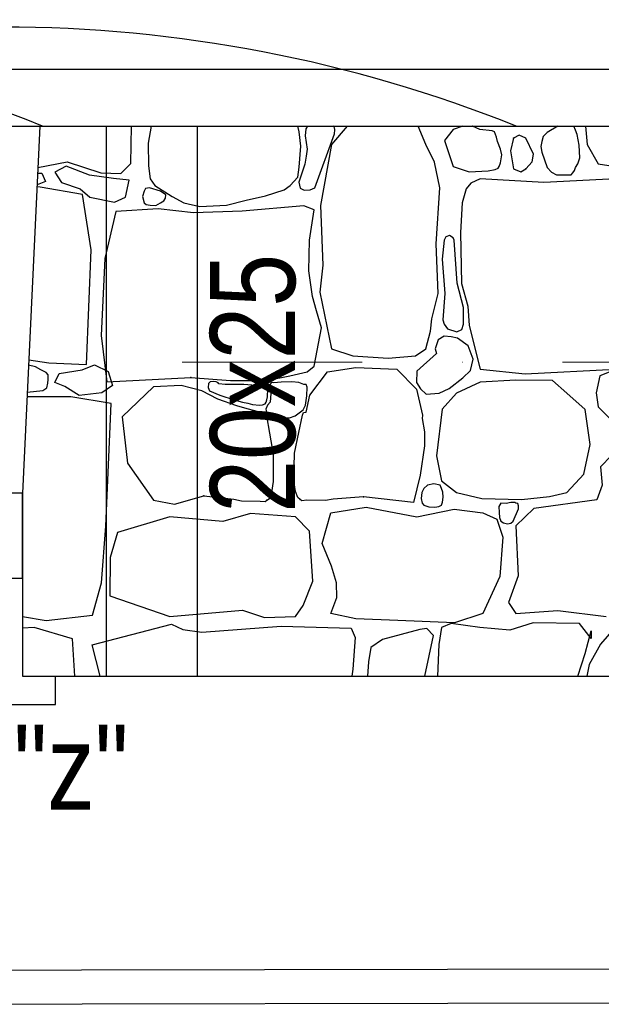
# Model space of a CAD drawing. Header units: millimetres. Extents: x 77315 to 1043159, y -108895 to -47794.
# Tile 26 of 87: x 103372 to 104398, y -106155 to -104418. Entities that reach past the tile are written whole.
import ezdxf

# ---------------------------------------------------------------- set-up
doc = ezdxf.new("R2010")
doc.units = ezdxf.units.MM
doc.header["$MEASUREMENT"] = 0
doc.linetypes.add('Dot & Dashed', pattern=[670.277762, 317.5, -176.388889, 0, -176.388874])
for name, color, linetype in [('_HATCH', 7, 'Continuous'), ('detalokna', 7, 'Continuous'), ('Nowe_A_okno', 7, 'Continuous'), ('opaska', 7, 'Continuous'), ('podciagi', 7, 'Continuous'), ('PRZERYWANA', 7, 'Continuous'), ('SCHODY', 7, 'Continuous'), ('Structural - Bearing', 7, 'Continuous'), ('Structural - Grid', 7, 'Continuous')]:
    doc.layers.add(name, color=color, linetype=linetype)
doc.styles.add('STYL_AUTOMATYCZNY_3', font='arial.ttf', dxfattribs={"width": 0.8})

# ---------------------------------------------------------------- blocks, each defined once
blk = doc.blocks.new('*X26')
at = {"layer": '_HATCH'}
for p, q in [((103568.1, -104671.6), (103569.3, -104605.5)), ((103603.8, -104605.5), (103598.6, -104635.9)), ((103864.7, -104615.6), (103862.6, -104605.5)), ((103867.8, -104640.9), (103864.7, -104615.6)), ((103876.5, -104610.1), (103875.4, -104622.9)), ((103879.8, -104605.5), (103876.5, -104610.1)), ((103892.5, -104714.5), (103927.1, -104619.4)), ((103949.8, -104605.5), (103922.2, -104638.1)), ((103927.3, -104607.7), (103924.1, -104605.5)), ((103927.1, -104619.4), (103927.8, -104612.3)), ((103927.8, -104612.3), (103927.3, -104607.7)), ((104088.2, -104638.1), (104075, -104605.5)), ((104136.5, -104611.3), (104121.2, -104630.7)), ((104153.4, -104605.5), (104136.5, -104611.3)), ((104170.3, -104605.6), (104170.1, -104605.5)), ((104183.5, -104611.3), (104170.3, -104605.6)), ((104205.1, -104613.8), (104183.5, -104611.3)), ((104209.1, -104615.8), (104205.1, -104613.8)), ((104213, -104625), (104209.1, -104615.8)), ((104302, -104616.7), (104295.2, -104623.8)), ((104321.1, -104605.5), (104302, -104616.7)), ((104352.3, -104612.5), (104349.4, -104605.5)), ((104355.3, -104620.3), (104352.3, -104612.5)), ((104369.8, -104605.5), (104373, -104638.1)), ((103598.6, -104635.9), (103599.1, -104675.5)), ((103875.4, -104622.9), (103879.2, -104646.2)), ((104121.2, -104630.7), (104136.5, -104676.9)), ((104214.5, -104632.8), (104213, -104625)), ((104219.7, -104646.3), (104214.5, -104632.8)), ((104243, -104627), (104237.6, -104648.9)), ((104253.1, -104621.6), (104243, -104627)), ((104264.8, -104627), (104253.1, -104621.6)), ((104278, -104655.1), (104264.8, -104627)), ((104292.6, -104632.7), (104291.3, -104641.5)), ((104295.2, -104623.8), (104292.6, -104632.7)), ((104358.8, -104639.1), (104355.3, -104620.3)), ((103865.2, -104677.8), (103867.8, -104640.9)), ((103879.2, -104646.2), (103877.3, -104658.6)), ((103922.2, -104638.1), (103902.8, -104745.5)), ((104103.4, -104669.1), (104088.2, -104638.1)), ((104222.3, -104656.3), (104219.7, -104646.3)), ((104237.6, -104648.9), (104243, -104680.6)), ((104291.3, -104641.5), (104292.9, -104651.3)), ((104292.9, -104651.3), (104302, -104678.6)), ((104359.8, -104661.3), (104358.8, -104639.1)), ((104373, -104638.1), (104392.4, -104672)), ((103404.3, -104678.6), (103455.9, -104668.3)), ((103455.9, -104668.3), (103515.3, -104688.1)), ((103550.8, -104688.9), (103568.1, -104671.6)), ((103877.3, -104658.6), (103874.7, -104672.9)), ((104112.9, -104714.5), (104103.4, -104669.1)), ((104217.8, -104676.9), (104220.1, -104670.3)), ((104220.1, -104670.3), (104222.3, -104656.3)), ((104264.8, -104680.6), (104276, -104668.3)), ((104276, -104668.3), (104278, -104655.1)), ((104356, -104672.2), (104359.8, -104661.3)), ((103403.8, -104688.7), (103411.2, -104688.4)), ((103411.2, -104688.4), (103418, -104703.1)), ((103454.3, -104676.2), (103434.2, -104686.5)), ((103434.2, -104686.5), (103446, -104705.1)), ((103495.6, -104691.9), (103454.3, -104676.2)), ((103515.3, -104688.1), (103550.8, -104688.9)), ((103599.1, -104675.5), (103602.4, -104698.8)), ((103862.6, -104695.3), (103865.2, -104677.8)), ((103874.7, -104672.9), (103864.5, -104704.3)), ((104136.5, -104676.9), (104164.5, -104686.4)), ((104164.5, -104686.4), (104198.4, -104684.4)), ((104198.4, -104684.4), (104210.3, -104682.3)), ((104210.3, -104682.3), (104216.1, -104680)), ((104216.1, -104680), (104217.8, -104676.9)), ((104243, -104680.6), (104256, -104686.1)), ((104256, -104686.1), (104264.8, -104680.6)), ((104302, -104678.6), (104309.7, -104686.9)), ((104309.7, -104686.9), (104318.4, -104691.6)), ((104344.5, -104691.4), (104347.3, -104688.1)), ((104347.3, -104688.1), (104350.3, -104684.1)), ((104350.3, -104684.1), (104352.3, -104678.6)), ((104352.3, -104678.6), (104356, -104672.2)), ((104392.4, -104672), (104491, -104687.3)), ((103418, -104703.1), (103402.8, -104709.1)), ((103446, -104705.1), (103478.9, -104715.9)), ((103537.8, -104697.7), (103495.6, -104691.9)), ((103565.2, -104700.7), (103537.8, -104697.7)), ((103558.9, -104730.6), (103565.2, -104700.7)), ((103602.4, -104698.8), (103610.6, -104710.3)), ((103849.3, -104710.3), (103862.6, -104695.3)), ((103864.5, -104704.3), (103866.8, -104714.9)), ((104167.8, -104706.2), (104159.2, -104716.1)), ((104184.3, -104698.8), (104167.8, -104706.2)), ((104296.6, -104705), (104184.3, -104698.8)), ((104422.4, -104698.8), (104296.6, -104705)), ((104318.4, -104691.6), (104330.8, -104691.7)), ((104330.8, -104691.7), (104344.5, -104691.4)), ((103408.4, -104713.3), (103402.7, -104712.7)), ((103483, -104726.4), (103408.4, -104713.3)), ((103478.9, -104715.9), (103496.1, -104730.6)), ((103591.5, -104720.5), (103588.7, -104729.7)), ((103594.3, -104715.4), (103591.5, -104720.5)), ((103601, -104714.3), (103594.3, -104715.4)), ((103620.5, -104720.5), (103601, -104714.3)), ((103610.6, -104710.3), (103641.2, -104729.5)), ((103629.9, -104726.5), (103620.5, -104720.5)), ((103805.8, -104728.6), (103838.3, -104718.1)), ((103838.3, -104718.1), (103849.3, -104710.3)), ((103866.8, -104714.9), (103873.9, -104718.7)), ((103873.9, -104718.7), (103884.2, -104718.2)), ((103884.2, -104718.2), (103892.5, -104714.5)), ((104106.7, -104813.2), (104112.9, -104714.5)), ((104159.2, -104716.1), (104152.1, -104740.9)), ((103498, -104823.5), (103483, -104726.4)), ((103496.1, -104730.6), (103539.2, -104739.4)), ((103539.2, -104739.4), (103558.9, -104730.6)), ((103588.7, -104729.7), (103591.5, -104740.7)), ((103591.5, -104740.7), (103595.5, -104743.6)), ((103612.1, -104745.7), (103620.5, -104740.7)), ((103620.5, -104740.7), (103626.6, -104737.2)), ((103626.6, -104737.2), (103629.4, -104732.6)), ((103629.4, -104732.6), (103629.9, -104726.5)), ((103641.2, -104729.5), (103661.6, -104740.7)), ((103661.6, -104740.7), (103690.1, -104747.3)), ((103736.6, -104744.7), (103771.5, -104736.1)), ((103771.5, -104736.1), (103805.8, -104728.6)), ((104152.1, -104740.9), (104149.3, -104792.9)), ((103541.8, -104756.1), (103522.4, -104839)), ((103616.5, -104751.6), (103541.8, -104756.1)), ((103595.5, -104743.6), (103602.2, -104745.2)), ((103602.2, -104745.2), (103612.1, -104745.7)), ((103678.7, -104758.5), (103616.5, -104751.6)), ((103764.6, -104755.7), (103678.7, -104758.5)), ((103690.1, -104747.3), (103736.6, -104744.7)), ((103873.3, -104746.3), (103764.6, -104755.7)), ((103891.5, -104753.1), (103873.3, -104746.3)), ((103883, -104806.6), (103891.5, -104753.1)), ((103902.8, -104745.5), (103906.9, -104850.7)), ((104149.3, -104792.9), (104151.3, -104883.3)), ((103882.1, -104860.8), (103883, -104806.6)), ((104120.4, -104806.6), (104117.3, -104840.2)), ((104123.5, -104800.7), (104120.4, -104806.6)), ((104130.1, -104798.3), (104123.5, -104800.7)), ((104136.4, -104802.5), (104130.1, -104798.3)), ((104138.1, -104806.6), (104136.4, -104802.5)), ((104143.4, -104882.3), (104138.1, -104806.6)), ((103490.1, -105026.2), (103498, -104823.5)), ((104110, -104900.7), (104106.7, -104813.2)), ((103522.4, -104839), (103515.9, -104974.7)), ((104117.3, -104840.2), (104121.9, -104901)), ((103888.5, -104906.1), (103882.1, -104860.8)), ((103906.9, -104850.7), (103901.2, -104898.2)), ((104154.7, -104925.7), (104143.4, -104882.3)), ((104151.3, -104883.3), (104162.5, -104923)), ((103895.5, -104931.4), (103888.5, -104906.1)), ((103901.2, -104898.2), (103922.2, -104998.1)), ((104098.9, -104945.7), (104110, -104900.7)), ((104121.9, -104901), (104118.3, -104947)), ((103904.4, -104961.4), (103895.5, -104931.4)), ((104154.5, -104954.7), (104154.7, -104925.7)), ((104162.5, -104923), (104164.5, -104957.2)), ((104096.8, -104967.1), (104098.9, -104945.7)), ((104118.3, -104947), (104120.4, -104954.7)), ((103891.5, -105028.7), (103904.4, -104961.4)), ((104120.4, -104954.7), (104126.5, -104963.3)), ((104126.5, -104963.3), (104143.1, -104968.4)), ((104143.1, -104968.4), (104151.6, -104964.1)), ((104151.6, -104964.1), (104154.5, -104954.7)), ((104164.5, -104957.2), (104184.3, -105034.4)), ((103515.9, -104974.7), (103525.9, -105056.4)), ((104088.2, -104998.1), (104096.8, -104967.1)), ((104110.3, -104982.5), (104107.3, -104991.5)), ((104120.4, -104975.9), (104110.3, -104982.5)), ((104132.7, -104977.4), (104120.4, -104975.9)), ((104144.4, -104979.3), (104132.7, -104977.4)), ((104162.8, -104993.1), (104144.4, -104979.3)), ((103922.2, -104998.1), (103959.4, -105010.9)), ((104070, -105010.9), (104088.2, -104998.1)), ((104107.3, -104991.5), (104105, -104998.6)), ((104105, -104998.6), (104107.3, -105006.8)), ((104171.7, -105016.5), (104162.8, -104993.1)), ((103388.3, -105017.5), (103423.7, -105022.9)), ((103959.4, -105010.9), (104022.1, -105014.6)), ((104022.1, -105014.6), (104070, -105010.9)), ((104107.3, -105006.8), (104072.7, -105037.5)), ((104167, -105036.6), (104171.7, -105016.5)), ((103399.9, -105030.1), (103387.9, -105027)), ((103409.7, -105035.6), (103399.9, -105030.1)), ((103419, -105040.1), (103409.7, -105035.6)), ((103423.7, -105022.9), (103490.1, -105026.2)), ((103442.1, -105041.6), (103482.4, -105035.6)), ((103482.4, -105035.6), (103504.1, -105026.6)), ((103504.1, -105026.6), (103528.2, -105038.6)), ((103878.8, -105038.7), (103891.5, -105028.7)), ((103915.2, -105039), (103965.1, -105031.1)), ((103965.1, -105031.1), (104037, -105034.4)), ((104037, -105034.4), (104071.9, -105069.5)), ((104184.3, -105034.4), (104263.2, -105042.7)), ((104263.2, -105042.7), (104422.4, -105034.4)), ((104429.1, -105032.4), (104394.9, -105046)), ((103422.5, -105044), (103419, -105040.1)), ((103421.7, -105059.2), (103422.6, -105052.5)), ((103422.6, -105052.5), (103422.5, -105044)), ((103434.3, -105057.9), (103442.1, -105041.6)), ((103525.9, -105056.4), (103673.7, -105048.9)), ((103528.2, -105038.6), (103536, -105063.3)), ((103673.7, -105048.9), (103744, -105054.2)), ((103806.8, -105054.2), (103848.5, -105045.9)), ((103848.5, -105045.9), (103878.8, -105038.7)), ((103883.7, -105080.1), (103915.2, -105039)), ((104072.7, -105037.5), (104071.7, -105057.8)), ((104129.3, -105068.4), (104153.7, -105049.6)), ((104153.7, -105049.6), (104167, -105036.6)), ((104394.9, -105046), (104388.6, -105075.9)), ((103413.3, -105071.6), (103419.8, -105067.2)), ((103419.8, -105067.2), (103421.7, -105059.2)), ((103451.7, -105065.1), (103434.3, -105057.9)), ((103477, -105080.7), (103451.7, -105065.1)), ((103536, -105063.3), (103517.3, -105075.9)), ((103608.2, -105065.6), (103552.7, -105118.4)), ((103656.8, -105062.9), (103608.2, -105065.6)), ((103693.1, -105072.7), (103656.8, -105062.9)), ((103705.4, -105059.8), (103704.3, -105066.4)), ((103704.3, -105066.4), (103707.1, -105072.7)), ((103708.3, -105056.5), (103705.4, -105059.8)), ((103714.3, -105055.9), (103708.3, -105056.5)), ((103718.6, -105056.7), (103714.3, -105055.9)), ((103721.9, -105058.3), (103718.6, -105056.7)), ((103723.6, -105060.2), (103721.9, -105058.3)), ((103734.4, -105061.1), (103723.6, -105060.2)), ((103767.6, -105061), (103734.4, -105061.1)), ((103744, -105054.2), (103806.8, -105054.2)), ((103788.8, -105062.9), (103767.6, -105061)), ((103797.2, -105064.3), (103788.8, -105062.9)), ((103804.9, -105067.9), (103797.2, -105064.3)), ((103807.9, -105070.7), (103804.9, -105067.9)), ((103809.8, -105074.4), (103807.9, -105070.7)), ((103813.3, -105061), (103812.9, -105067.3)), ((103812.9, -105067.3), (103814.8, -105077.4)), ((103816.4, -105058), (103813.3, -105061)), ((103820.1, -105058.4), (103816.4, -105058)), ((103833.4, -105057.4), (103820.1, -105058.4)), ((103852, -105056.6), (103833.4, -105057.4)), ((103864.2, -105057.7), (103852, -105056.6)), ((103873.3, -105061), (103864.2, -105057.7)), ((103877.3, -105061.5), (103873.3, -105061)), ((103879.3, -105066), (103877.3, -105061.5)), ((103878.7, -105081), (103879.3, -105066)), ((104071.7, -105057.8), (104078.8, -105068.8)), ((104071.9, -105069.5), (104082.6, -105115.1)), ((104078.8, -105068.8), (104088.8, -105078.3)), ((104111.7, -105076.5), (104129.3, -105068.4)), ((104184.3, -105057.1), (104142.2, -105076.5)), ((104247.1, -105053.8), (104184.3, -105057.1)), ((104311.5, -105054.2), (104247.1, -105053.8)), ((104337.1, -105076.5), (104311.5, -105054.2)), ((103385.7, -105083.1), (103385.2, -105083.3)), ((103385.6, -105075), (103413.3, -105071.6)), ((103424.1, -105083.1), (103385.7, -105083.1)), ((103462.5, -105083.1), (103424.1, -105083.1)), ((103533.4, -105094.8), (103462.5, -105083.1)), ((103517.3, -105075.9), (103477, -105080.7)), ((103721.7, -105087.4), (103693.1, -105072.7)), ((103707.1, -105072.7), (103725.1, -105080.2)), ((103755, -105098.8), (103721.7, -105087.4)), ((103725.1, -105080.2), (103750.1, -105088.3)), ((103750.1, -105088.3), (103765.2, -105092.3)), ((103807.8, -105088.6), (103808.9, -105083)), ((103808.9, -105083), (103809.3, -105078.6)), ((103809.3, -105078.6), (103809.8, -105074.4)), ((103814.8, -105077.4), (103813.8, -105092.3)), ((103876, -105097.5), (103878.7, -105081)), ((103877.4, -105109.9), (103883.7, -105080.1)), ((104088.8, -105078.3), (104111.7, -105076.5)), ((104142.2, -105076.5), (104117.1, -105105)), ((104369.3, -105105.4), (104337.1, -105076.5)), ((104388.6, -105075.9), (104392, -105100.9)), ((103524, -105310.9), (103533.4, -105094.8)), ((103773.3, -105104.4), (103755, -105098.8)), ((103765.2, -105092.3), (103774.7, -105094)), ((103793.1, -105109.6), (103773.3, -105104.4)), ((103774.7, -105094), (103782.4, -105096.5)), ((103782.4, -105096.5), (103794.9, -105097.6)), ((103794.9, -105097.6), (103800.6, -105097.2)), ((103800.6, -105097.2), (103804.9, -105095.1)), ((103804.9, -105095.1), (103807, -105092.4)), ((103809, -105098), (103806.3, -105104.6)), ((103806.3, -105104.6), (103807.7, -105111.8)), ((103807, -105092.4), (103807.8, -105088.6)), ((103813.8, -105092.3), (103809, -105098)), ((103872, -105105.8), (103876, -105097.5)), ((104117.1, -105105), (104107.1, -105187.2)), ((104377.9, -105166.9), (104369.3, -105105.4)), ((104392, -105100.9), (104412.6, -105121.1)), ((103552.7, -105118.4), (103562.5, -105200.2)), ((103801.6, -105111.3), (103793.1, -105109.6)), ((103808.2, -105116.7), (103801.6, -105111.3)), ((103807.7, -105111.8), (103813.3, -105116.7)), ((103813.3, -105147.4), (103808.2, -105116.7)), ((103813.3, -105116.7), (103820.7, -105118.9)), ((103820.7, -105118.9), (103832.4, -105120)), ((103832.4, -105120), (103847.8, -105119.8)), ((103847.8, -105119.8), (103858, -105116.7)), ((103858, -105116.7), (103872, -105105.8)), ((103864.6, -105145.7), (103870.6, -105115.1)), ((103870.6, -105115.1), (103872.4, -105110.4)), ((103872.4, -105110.4), (103877.4, -105109.9)), ((104082.6, -105115.1), (104081.8, -105121.4)), ((104081.8, -105121.4), (104085.8, -105144.9)), ((103820, -105184.2), (103813.3, -105147.4)), ((103857, -105182.3), (103864.6, -105145.7)), ((104085.8, -105144.9), (104086.1, -105169.6)), ((104086.1, -105169.6), (104078.5, -105221.1)), ((104366.8, -105219.3), (104377.9, -105166.9)), ((103820, -105232.3), (103820, -105184.2)), ((103855.7, -105230.4), (103857, -105182.3)), ((104107.1, -105187.2), (104115.8, -105231.3)), ((104415.9, -105186.7), (104396.5, -105206.6)), ((103562.5, -105200.2), (103608.2, -105265.6)), ((104396.5, -105206.6), (104399.4, -105238.7)), ((104078.5, -105221.1), (104066.5, -105269.4)), ((104337.1, -105251.5), (104366.8, -105219.3)), ((103816.5, -105251.8), (103820, -105232.3)), ((103858.6, -105249.9), (103855.7, -105230.4)), ((104091.4, -105238.9), (104084.9, -105244.9)), ((104102.5, -105236.5), (104091.4, -105238.9)), ((104113.6, -105239), (104102.5, -105236.5)), ((104115.8, -105244.9), (104113.6, -105239)), ((104115.8, -105231.3), (104142.2, -105251.5)), ((104399.4, -105238.7), (104389.9, -105264.8)), ((103645.2, -105272.6), (103696.7, -105257.9)), ((103696.7, -105257.9), (103749.9, -105263.8)), ((103812.4, -105262.2), (103816.5, -105251.8)), ((103862.4, -105260.5), (103858.6, -105249.9)), ((103866.5, -105263.9), (103862.4, -105260.5)), ((103978.2, -105259.3), (103924.8, -105263.7)), ((104066.5, -105269.4), (103978.2, -105259.3)), ((104081, -105251.8), (104080.2, -105262.4)), ((104084.9, -105244.9), (104081, -105251.8)), ((104118.4, -105251.3), (104115.8, -105244.9)), ((104117.4, -105268.7), (104118.7, -105260.2)), ((104118.7, -105260.2), (104118.4, -105251.3)), ((104142.2, -105251.5), (104187.2, -105262.3)), ((104257, -105264.3), (104306.1, -105258.6)), ((104306.1, -105258.6), (104337.1, -105251.5)), ((103608.2, -105265.6), (103645.2, -105272.6)), ((103749.9, -105263.8), (103763.2, -105266.2)), ((103763.2, -105266.2), (103796.3, -105266.8)), ((103796.3, -105266.8), (103804.9, -105267.8)), ((103804.9, -105267.8), (103808.2, -105265.6)), ((103808.2, -105265.6), (103812.4, -105262.2)), ((103869.8, -105266.2), (103866.5, -105263.9)), ((103878.4, -105265.5), (103869.8, -105266.2)), ((103911.5, -105265.8), (103878.4, -105265.5)), ((103924.8, -105263.7), (103911.5, -105265.8)), ((103921, -105287.5), (103983.3, -105277.6)), ((103983.3, -105277.6), (104072.5, -105294.9)), ((104080.2, -105262.4), (104081.7, -105270.6)), ((104081.7, -105270.6), (104084.9, -105274.3)), ((104084.9, -105274.3), (104093.7, -105277.3)), ((104093.7, -105277.3), (104104.2, -105277.4)), ((104104.2, -105277.4), (104111, -105276.7)), ((104111, -105276.7), (104115.8, -105274.3)), ((104115.8, -105274.3), (104117.4, -105268.7)), ((104187.2, -105262.3), (104257, -105264.3)), ((104220.8, -105270.6), (104216.9, -105276.3)), ((104216.9, -105276.3), (104217.4, -105287.3)), ((104229.7, -105271.3), (104220.8, -105270.6)), ((104238.1, -105269.5), (104229.7, -105271.3)), ((104245, -105269.7), (104238.1, -105269.5)), ((104247.1, -105270.6), (104245, -105269.7)), ((104250.5, -105271.1), (104247.1, -105270.6)), ((104251.5, -105275.1), (104250.5, -105271.1)), ((104251.7, -105280.8), (104251.5, -105275.1)), ((104389.9, -105264.8), (104278.5, -105280)), ((103636.9, -105294.9), (103544.4, -105322.6)), ((103730.3, -105302.7), (103636.9, -105294.9)), ((103779.4, -105289.1), (103730.3, -105302.7)), ((103858.7, -105294.9), (103779.4, -105289.1)), ((103883.4, -105319.7), (103858.7, -105294.9)), ((103905.7, -105341.9), (103921, -105287.5)), ((104072.5, -105294.9), (104138.1, -105281.3)), ((104138.1, -105281.3), (104188.9, -105287.5)), ((104188.9, -105287.5), (104213.2, -105298.6)), ((104217.4, -105287.3), (104218.2, -105296.1)), ((104218.2, -105296.1), (104220.8, -105302.3)), ((104242, -105302.3), (104251.7, -105280.8)), ((104278.5, -105280), (104247.1, -105310.6)), ((103516.2, -105411.2), (103524, -105310.9)), ((104213.2, -105298.6), (104224, -105330.4)), ((104220.8, -105302.3), (104225.2, -105305.5)), ((104225.2, -105305.5), (104232.1, -105306.9)), ((104232.1, -105306.9), (104238.3, -105306)), ((104238.3, -105306), (104242, -105302.3)), ((104247.1, -105310.6), (104250.8, -105398.9)), ((103544.4, -105322.6), (103531.9, -105366.7)), ((103888.8, -105408.4), (103883.4, -105319.7)), ((104224, -105330.4), (104218.6, -105399.7)), ((103922.2, -105382), (103905.7, -105341.9)), ((103531.9, -105366.7), (103531.1, -105433.8)), ((103930.9, -105411.3), (103922.2, -105382)), ((104218.6, -105399.7), (104188.9, -105465.4)), ((104250.8, -105398.9), (104234.3, -105446)), ((103500.6, -105468), (103516.2, -105411.2)), ((103871.8, -105450.9), (103888.8, -105408.4)), ((103931.3, -105436.9), (103930.9, -105411.3)), ((103531.1, -105433.8), (103636.9, -105470.7)), ((103858.7, -105470.7), (103871.8, -105450.9)), ((103921, -105465.4), (103931.3, -105436.9)), ((104234.3, -105446), (104247.1, -105465.4)), ((103419.1, -105477.8), (103500.6, -105468)), ((103636.9, -105470.7), (103765.3, -105459.6)), ((103765.3, -105459.6), (103803.7, -105472)), ((103965.1, -105474.9), (103921, -105465.4)), ((104188.9, -105465.4), (104138.9, -105481.9)), ((104247.1, -105465.4), (104321, -105460)), ((104321, -105460), (104406, -105470.7)), ((103377.3, -105470.7), (103419.1, -105477.8)), ((103500, -105520.4), (103639.9, -105484)), ((103639.9, -105484), (103660.1, -105493.4)), ((103693.4, -105498.4), (103833.4, -105487.3)), ((103803.7, -105472), (103858.7, -105470.7)), ((103833.4, -105487.3), (103956.8, -105491)), ((104039, -105477.8), (103965.1, -105474.9)), ((104138.9, -105481.9), (104039, -105477.8)), ((104133.2, -105483.1), (104115.8, -105489.7)), ((104183.5, -105489.7), (104133.2, -105483.1)), ((104277.6, -105481.9), (104236.4, -105494.7)), ((104359.4, -105483.1), (104277.6, -105481.9)), ((104379.6, -105509.1), (104359.4, -105483.1)), ((103397.7, -105489.7), (103377.3, -105491.3)), ((103465.2, -105509.9), (103397.7, -105489.7)), ((103660.1, -105493.4), (103693.4, -105498.4)), ((103956.8, -105491), (103963.4, -105507.5)), ((104077.8, -105493.4), (104011.7, -105511.3)), ((104090.2, -105491.8), (104077.8, -105493.4)), ((104086.7, -105575.5), (104101.9, -105504.2)), ((104101.9, -105504.2), (104090.2, -105491.8)), ((104115.8, -105489.7), (104111.3, -105519.9)), ((104236.4, -105494.7), (104183.5, -105489.7)), ((104368.9, -105536), (104380, -105495.9)), ((104380, -105495.9), (104379.6, -105509.1)), ((104420, -105492.2), (104396.1, -105519.5)), ((103469.2, -105575.5), (103465.2, -105509.9)), ((103514, -105575.5), (103500, -105520.4)), ((103963.4, -105507.5), (103959.7, -105563.2)), ((104011.7, -105511.3), (103991.1, -105525.2)), ((104111.3, -105519.9), (104108.9, -105575.5)), ((104396.1, -105519.5), (104376.3, -105555.4)), ((103991.1, -105525.2), (103987, -105550.4)), ((104356.1, -105575.5), (104368.9, -105536)), ((103987, -105550.4), (103985.6, -105575.5)), ((104376.3, -105555.4), (104371.9, -105575.5)), ((103959.7, -105563.2), (103958, -105575.5))]:
    blk.add_line(p, q, dxfattribs=at)
for p in [(104243, -104627), (104264.8, -104680.6), (103673.7, -105048.9), (103696.7, -105257.9), (103978.2, -105259.3), (103808.2, -105265.6), (103808.2, -105265.6), (103866.5, -105263.9), (103866.5, -105263.9)]:
    blk.add_point(p, dxfattribs=at)

msp = doc.modelspace()

# ---------------------------------------------------------------- linework, layer by layer
at = {"layer": 'detalokna'}
msp.add_line((102477.9, -104605.5), (103407.7, -104605.5), dxfattribs=at)
msp.add_lwpolyline([(102499.4, -105578.2), (102499.4, -105625.5), (103435.1, -105625.5), (103435.1, -105575.5)], dxfattribs=at)
at = {"layer": 'Nowe_A_okno'}
msp.add_lwpolyline([(103377.3, -105403.1), (103377.3, -105253.1), (103317.3, -105253.1), (103317.3, -105308.1), (103297.3, -105308.1), (103297.3, -105348.1), (103317.3, -105348.1), (103317.3, -105403.1)], close=True, dxfattribs=at)
at = {"layer": 'opaska'}
for points in [[(103157.9, -106094.5), (105739.7, -106089.8)], [(103159.8, -106154.5), (105737.6, -106149.8)]]:
    msp.add_lwpolyline(points, dxfattribs=at)
at = {"layer": 'podciagi'}
for centre, radius, start, end in [((103342.3, -106864.2), 2433.3, 68.1655, 111.8345), ((102939.8, -105724.7), 1214.8, 67.1108, 112.8892)]:
    msp.add_arc(centre, radius, start, end, dxfattribs=at)
at = {"layer": 'PRZERYWANA'}
for p, q in [((103524.9, -104605.5), (103524.9, -105575.5)), ((103684.9, -104605.5), (103684.9, -105575.5))]:
    msp.add_line(p, q, dxfattribs=at)
at = {"layer": 'SCHODY'}
msp.add_lwpolyline([(102540.9, -103178.9), (102542, -102719.7), (102653.8, -102719.7), (102653.8, -102516.4), (102542.5, -102516.4), (102547, -100756.5), (106537.3, -100784.5), (106537.3, -104505.5), (102541.9, -104505.5), (102543, -104078), (102210.2, -104077.8), (102210.2, -103178.7)], close=True, dxfattribs=at)
at = {"layer": 'Structural - Bearing'}
for p, q in [((103407.7, -104605.5), (103377.3, -105253.1)), ((103407.7, -104605.5), (105457.9, -104605.5)), ((103377.3, -105253.1), (103377.3, -105565.5)), ((103377.3, -105383.1), (103377.3, -105575.5)), ((103377.3, -105575.5), (105517.3, -105575.5))]:
    msp.add_line(p, q, dxfattribs=at)
at = {"layer": 'Structural - Grid', "linetype": 'Dot & Dashed', "lineweight": 15}
msp.add_line((118724.5, -105021.8), (80780, -105021.8), dxfattribs=at)

# ---------------------------------------------------------------- block references
at = {"layer": '_HATCH'}
msp.add_blockref('*X26', (0, 0), dxfattribs=at)

# ---------------------------------------------------------------- texts
at = {"layer": 'SCHODY', "insert": (103860, -105287.6), "char_height": 150, "attachment_point": 7, "rotation": 90, "style": 'STYL_AUTOMATYCZNY_3'}
msp.add_mtext('\\A1;{\\pql;\\fArial|b0|i0|c238|p0;\\W0.800000;20x25}', dxfattribs=at)
at = {"layer": 'SCHODY', "insert": (103462.7, -105736.4), "char_height": 150, "attachment_point": 5, "style": 'STYL_AUTOMATYCZNY_3'}
msp.add_mtext('\\A1;{\\pqc;\\fArial|b0|i0|c238|p0;\\W0.800000;"z"}', dxfattribs=at)

doc.saveas('drawing.dxf')
